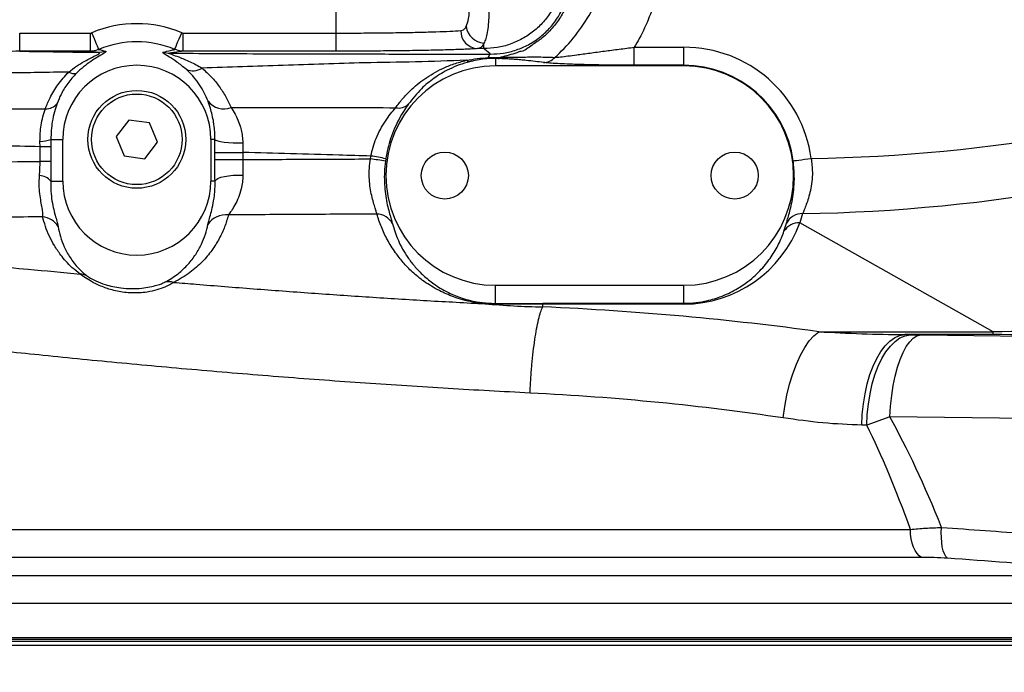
# Model space of a CAD drawing. Extents: x 0 to 8410, y 0 to 5940.
# Tile 83 of 161: x 4159 to 4431, y 1836 to 2016. Entities that reach past the tile are written whole.
import ezdxf

# ---------------------------------------------------------------- set-up
doc = ezdxf.new("R2010")
doc.units = 0
doc.header["$LTSCALE"] = 10
doc.layers.get('0').update_dxf_attribs({"linetype": 'CONTINUOUS'})
doc.styles.add('SLDTEXTSTYLE0', font='TXT', dxfattribs={"width": 0.605})
doc.dimstyles.new('SLDDIMSTYLE1', dxfattribs={"dimtxt": 50, "dimasz": 50, "dimexe": 0, "dimexo": 0.0625, "dimgap": 12.5, "dimtad": 1, "dimdec": 1, "dimrnd": 1e-09, "dimzin": 12, "dimtxsty": 'SLDTEXTSTYLE0', "dimsah": 1, "dimcen": 0.09, "dimazin": 3, "dimtfac": 1, "dimtofl": 0, "dimtmove": 0, "dimatfit": 3, "dimtolj": 1, "dimtzin": 12})
doc.dimstyles.new('SLDDIMSTYLE10', dxfattribs={"dimtxt": 50, "dimasz": 50, "dimexe": 0, "dimexo": 0.0625, "dimgap": -12.5, "dimtad": 0, "dimtih": 1, "dimtoh": 1, "dimdec": 1, "dimlfac": 0.5, "dimrnd": 1e-09, "dimzin": 12, "dimtxsty": 'SLDTEXTSTYLE0', "dimblk1": 'NONE', "dimsah": 1, "dimcen": 0, "dimazin": 3, "dimtfac": 1, "dimtmove": 0, "dimatfit": 3, "dimtolj": 1})
doc.dimstyles.new('SLDDIMSTYLE2', dxfattribs={"dimtxt": 50, "dimasz": 50, "dimexe": 0, "dimexo": 0.0625, "dimgap": 12.5, "dimtad": 1, "dimdec": 0, "dimrnd": 1e-09, "dimzin": 12, "dimtxsty": 'SLDTEXTSTYLE0', "dimsah": 1, "dimcen": 0.09, "dimazin": 3, "dimtfac": 1, "dimtofl": 0, "dimtmove": 0, "dimatfit": 3, "dimtolj": 1, "dimtzin": 12})

# ---------------------------------------------------------------- blocks, each defined once
blk = doc.blocks.new('_D_1')
at = {"color": 7, "linetype": 'CONTINUOUS'}
for p, q in [((4681.63, 2513.02), (4681.63, 1264.41)), ((4261.63, 1476.98), (4261.63, 1264.41)), ((4681.63, 1279.41), (4261.63, 1279.41))]:
    blk.add_line(p, q, dxfattribs=at)
for points in [[(4261.63, 1279.41), (4311.63, 1271.91), (4311.63, 1286.91)], [(4681.63, 1279.41), (4631.63, 1286.91), (4631.63, 1271.91)]]:
    blk.add_solid(points, dxfattribs=at)
at = {"color": 7, "linetype": 'CONTINUOUS', "insert": (4414.34, 1343.86), "char_height": 50, "attachment_point": 1, "style": 'SLDTEXTSTYLE0'}
blk.add_mtext('420', dxfattribs=at)
blk = doc.blocks.new('_D_4')
at = {"color": 7, "linetype": 'CONTINUOUS'}
for p, q in [((3314.5, 2596.74), (3314.5, 1264.41)), ((4261.63, 1476.98), (4261.63, 1264.41)), ((3314.5, 1279.41), (4261.63, 1279.41))]:
    blk.add_line(p, q, dxfattribs=at)
for points in [[(3314.5, 1279.41), (3364.5, 1271.91), (3364.5, 1286.91)], [(4261.63, 1279.41), (4211.63, 1286.91), (4211.63, 1271.91)]]:
    blk.add_solid(points, dxfattribs=at)
at = {"color": 7, "linetype": 'CONTINUOUS', "insert": (3730.78, 1343.86), "char_height": 50, "attachment_point": 1, "style": 'SLDTEXTSTYLE0'}
blk.add_mtext('947', dxfattribs=at)
blk = doc.blocks.new('_D_5')
at = {"color": 7, "linetype": 'CONTINUOUS'}
for p, q in [((7748.62, 2513.02), (7748.62, 776.49)), ((4261.63, 1476.98), (4261.63, 776.49)), ((4261.63, 791.49), (7748.62, 791.49))]:
    blk.add_line(p, q, dxfattribs=at)
for points in [[(4261.63, 791.49), (4311.63, 783.99), (4311.63, 798.99)], [(7748.62, 791.49), (7698.62, 798.99), (7698.62, 783.99)]]:
    blk.add_solid(points, dxfattribs=at)
at = {"color": 7, "linetype": 'CONTINUOUS', "insert": (5928.74, 855.94), "char_height": 50, "attachment_point": 1, "style": 'SLDTEXTSTYLE0'}
blk.add_mtext('3487', dxfattribs=at)
blk = doc.blocks.new('_D_6')
at = {"color": 7, "linetype": 'CONTINUOUS'}
for p, q in [((4661.63, 2533.02), (3022.36, 2533.02)), ((3037.36, 1533.02), (3037.36, 2533.02)), ((4543.1, 1533.02), (3022.36, 1533.02))]:
    blk.add_line(p, q, dxfattribs=at)
for points in [[(3037.36, 2533.02), (3029.86, 2483.02), (3044.86, 2483.02)], [(3037.36, 1533.02), (3044.86, 1583.02), (3029.86, 1583.02)]]:
    blk.add_solid(points, dxfattribs=at)
at = {"color": 7, "linetype": 'CONTINUOUS', "insert": (2972.9, 1956.63), "char_height": 50, "attachment_point": 1, "rotation": 90, "style": 'SLDTEXTSTYLE0'}
blk.add_mtext('1000', dxfattribs=at)
blk = doc.blocks.new('_D_9')
at = {"color": 7, "linetype": 'CONTINUOUS'}
for p, q in [((6136.63, 4639.08), (2746.63, 4639.08)), ((2761.63, 4639.08), (2761.63, 1533.02)), ((3861.91, 1533.02), (2746.63, 1533.02))]:
    blk.add_line(p, q, dxfattribs=at)
for points in [[(2761.63, 4639.08), (2754.13, 4589.08), (2769.13, 4589.08)], [(2761.63, 1533.02), (2769.13, 1583.02), (2754.13, 1583.02)]]:
    blk.add_solid(points, dxfattribs=at)
at = {"color": 7, "linetype": 'CONTINUOUS', "insert": (2697.18, 3009.66), "char_height": 50, "attachment_point": 1, "rotation": 90, "style": 'SLDTEXTSTYLE0'}
blk.add_mtext('3106', dxfattribs=at)
blk = doc.blocks.new('_D_25')
at = {"color": 7, "linetype": 'CONTINUOUS'}
for p, q in [((2062.62, 5429.6), (2293.31, 4952.44)), ((2293.31, 4952.44), (2402.63, 4726.35)), ((2433.35, 4741.69), (2433.35, 4820.85)), ((2433.35, 4820.85), (2655.21, 4820.85)), ((2655.21, 4820.85), (2655.21, 4741.69)), ((2655.21, 4741.69), (2433.35, 4741.69)), ((2402.63, 4726.35), (2660.94, 4726.35))]:
    blk.add_line(p, q, dxfattribs=at)
blk.add_arc((2177.97, 5191.02), 4417.95, 270.87652, 299.0424, dxfattribs=at)
blk.add_solid([(2293.31, 4952.44), (2308.32, 4904.16), (2321.83, 4910.69)], dxfattribs=at)
at = {"color": 7, "linetype": 'CONTINUOUS', "char_height": 50, "attachment_point": 1, "style": 'SLDTEXTSTYLE0'}
for s, insert in [('%%c', (2450.54, 4806.14)), ('265', (2523.44, 4806.28))]:
    blk.add_mtext(s, dxfattribs=dict(at, insert=insert))
blk = doc.blocks.new('_NONE')

msp = doc.modelspace()

# ---------------------------------------------------------------- linework, layer by layer
at = {"color": 8, "linetype": 'CONTINUOUS'}
for p, q in [((4246.634054, 2012.350817), (4246.634054, 2082.72176)), ((4159.316832, 2012.350847), (4178.840066, 2012.350817)), ((4178.840066, 2007.352521), (4178.840066, 2012.350817)), ((4204.428041, 2007.352521), (4204.428041, 2012.350817)), ((4204.428041, 2012.350817), (4246.634054, 2012.350817)), ((4246.634054, 2007.352521), (4246.634054, 2012.350817)), ((4287.412014, 2008.047779), (4287.412014, 2009.577741)), ((4328.939932, 2003.454705), (4328.939932, 2008.447875)), ((4328.939932, 2008.447875), (4342.634054, 2008.447875)), ((4342.634054, 2003.454705), (4342.634054, 2008.447875)), ((4180.955859, 2007.034619), (4178.840066, 2007.352521)), ((4246.634054, 2007.352521), (4204.428041, 2007.352521)), ((4287.412014, 2008.047779), (4285.69638, 2008.047779)), ((4291.146411, 2005.643358), (4292.095976, 2005.670537)), ((4290.634053, 2005.3355), (4290.634053, 2003.283789)), ((4291.403188, 2005.318781), (4290.634053, 2005.3355)), ((4342.634054, 2003.454705), (4328.939932, 2003.454705)), ((4342.634054, 2003.454705), (4342.634054, 2003.283789)), ((4164.947497, 1980.991592), (4164.917061, 1982.468595)), ((4167.952368, 1980.991592), (4164.947497, 1980.991592)), ((4164.947497, 1976.948907), (4164.947497, 1980.991592)), ((4167.942437, 1983.021726), (4167.952368, 1980.991592)), ((4167.942437, 1983.021726), (4171.196612, 1983.021726)), ((4167.952368, 1980.991592), (4167.952368, 1976.948907)), ((4213.173805, 1983.021726), (4212.071495, 1983.021726)), ((4213.147612, 1979.435523), (4213.173805, 1983.021726)), ((4220.87569, 1982.044985), (4220.898131, 1979.435523)), ((4213.147612, 1977.443148), (4213.147612, 1979.435523)), ((4213.147612, 1979.435523), (4220.898131, 1979.435523)), ((4220.898131, 1979.435523), (4220.898131, 1977.443148)), ((4256.137003, 1977.614959), (4256.24862, 1978.410889)), ((4167.952368, 1976.948907), (4164.947497, 1976.948907)), ((4213.147612, 1977.443148), (4220.898131, 1977.443148)), ((4220.898131, 1977.443148), (4220.899334, 1973.136325)), ((4260.337827, 1977.655907), (4260.23999, 1976.971497)), ((4167.880388, 1971.521725), (4171.196612, 1971.521725)), ((4213.21998, 1971.521725), (4212.071495, 1971.521725)), ((4375.397505, 1962.526222), (4374.600986, 1959.965696)), ((4370.239386, 1957.637836), (4370.920258, 1959.880401)), ((4427.992674, 1929.93166), (4374.600986, 1959.965696)), ((4290.634053, 1937.751551), (4290.634053, 1942.759712)), ((4342.634054, 1937.776645), (4342.634054, 1942.759712)), ((4290.634053, 1937.751551), (4303.654464, 1937.776645)), ((4303.654464, 1937.776645), (4342.634054, 1937.776645)), ((4303.654464, 1937.776645), (4303.654464, 1937.541981)), ((4303.654464, 1936.807145), (4303.654464, 1937.541981)), ((4342.634054, 1937.541981), (4303.654464, 1937.541981)), ((4342.634054, 1937.776645), (4342.634054, 1937.541981)), ((4379.838312, 1929.93166), (4427.992674, 1929.93166)), ((4427.992674, 1929.120888), (4427.992674, 1929.93166)), ((4427.992674, 1929.120888), (4403.566213, 1929.120888)), ((4405.068087, 1929.092516), (4407.966735, 1929.04674)), ((4407.966735, 1929.04674), (4479.716258, 1928.131511)), ((4399.455594, 1906.458099), (4393.115254, 1904.107739)), ((4471.205117, 1905.54287), (4399.455594, 1906.458099)), ((3986.634048, 1875.390013), (4405.142578, 1875.390013)), ((4408.236848, 1867.662598), (3980.704608, 1867.662598)), ((3962.063493, 1862.667729), (4468.027698, 1862.667729)), ((4485.0062, 1854.940315), (3956.134053, 1854.940315)), ((3964.719834, 1845.107515), (4558.548274, 1845.107515)), ((4575.54421, 1843.32036), (3936.762484, 1843.32036)), ((4573.2089, 1844.483693), (3950.059207, 1844.483693))]:
    msp.add_line(p, q, dxfattribs=at)
at = {"color": 7, "linetype": 'CONTINUOUS'}
for p, q in [((4342.634054, 2003.283789), (4290.634053, 2003.283789)), ((4189.42252, 1988.354881), (4185.909646, 1983.773072)), ((4195.146928, 1987.603565), (4189.42252, 1988.354881)), ((4197.358461, 1982.270409), (4195.146928, 1987.603565)), ((4185.909646, 1983.773072), (4188.121179, 1978.439917)), ((4171.196612, 1971.521725), (4171.196612, 1983.021726)), ((4193.845587, 1977.6886), (4197.358461, 1982.270409)), ((4212.071495, 1983.021726), (4212.071495, 1971.521725)), ((4188.121179, 1978.439917), (4193.845587, 1977.6886)), ((4290.634053, 1942.759712), (4342.634054, 1942.759712)), ((3956.134053, 1845.521738), (4567.134055, 1845.521738)), ((3950.930776, 1844.521751), (4572.337331, 1844.521751))]:
    msp.add_line(p, q, dxfattribs=at)
at = {"color": 8, "linetype": 'CONTINUOUS', "flags": 128}
for points in [[(4159.316847, 2007.35258), (4159.316847, 2007.470538), (4159.316847, 2007.769902), (4159.31684, 2008.239498), (4159.31684, 2008.861859), (4159.31684, 2009.613921), (4159.31684, 2010.467698), (4159.316832, 2011.391451), (4159.316832, 2012.350847)], [(4181.171769, 2007.84107), (4181.107389, 2007.993807), (4180.978866, 2008.298685), (4180.79062, 2008.745243), (4180.549095, 2009.318222), (4180.262583, 2009.997894), (4179.940896, 2010.761012), (4179.595078, 2011.581411), (4179.23698, 2012.430896)], [(4202.096341, 2007.84107), (4202.160722, 2007.993807), (4202.289241, 2008.298685), (4202.477491, 2008.745243), (4202.719012, 2009.318193), (4203.005528, 2009.997894), (4203.327211, 2010.761012), (4203.673033, 2011.581411), (4204.031134, 2012.430896)], [(4178.840066, 2007.352521), (4168.84006, 2007.352521), (4159.316847, 2007.35258)], [(4289.234577, 2006.543686), (4289.037042, 2006.706704), (4287.643017, 2007.857134), (4287.412014, 2008.047779)], [(4213.173805, 1983.021726), (4213.434102, 1982.802023), (4213.975104, 1982.593079), (4214.770241, 1982.405176), (4215.780473, 1982.247581), (4216.9562, 1982.127954), (4218.239693, 1982.052256), (4219.567927, 1982.024123), (4220.87569, 1982.044985)], [(4372.793751, 1977.090945), (4372.931549, 1977.109541), (4373.242127, 1977.151443), (4373.71433, 1977.215161), (4374.331201, 1977.298399), (4375.070581, 1977.398147), (4375.905918, 1977.510859), (4376.8072, 1977.632453), (4377.742062, 1977.758606)], [(4213.21998, 1971.521725), (4213.477058, 1971.884479), (4214.014454, 1972.229441), (4214.805825, 1972.539713), (4215.812395, 1972.800096), (4216.984837, 1972.997834), (4218.265688, 1973.123242), (4219.592193, 1973.170181), (4220.899334, 1973.136325)], [(4369.987952, 1906.139244), (4370.440358, 1909.316619), (4371.047663, 1912.441631), (4371.799851, 1915.462752), (4372.684533, 1918.330212), (4373.68712, 1920.996745), (4374.791095, 1923.418392), (4375.978263, 1925.555249), (4377.229044, 1927.372058), (4378.522838, 1928.838928), (4379.838312, 1929.93166)], [(4391.738536, 1904.136111), (4391.864436, 1907.090415), (4392.154353, 1910.003294), (4392.604249, 1912.833949), (4393.207805, 1915.542652), (4393.956559, 1918.091496), (4394.840019, 1920.444687), (4395.845803, 1922.569295), (4396.959799, 1924.435516), (4398.166405, 1926.017185), (4399.448695, 1927.292128), (4400.788712, 1928.242494), (4402.167665, 1928.854932), (4403.566213, 1929.120888)], [(4393.115254, 1904.107739), (4393.242361, 1907.062222), (4393.535258, 1909.97528), (4393.989848, 1912.806054), (4394.599738, 1915.514906), (4395.356374, 1918.063839), (4396.249177, 1920.41712), (4397.265615, 1922.541757), (4398.391428, 1924.407949), (4399.610849, 1925.989558), (4400.906773, 1927.264382), (4402.261036, 1928.214599), (4403.654667, 1928.826829), (4405.068087, 1929.092516)], [(4399.455594, 1906.458099), (4399.649101, 1909.423758), (4399.962576, 1912.31211), (4400.391491, 1915.081461), (4400.929677, 1917.691846), (4401.569339, 1920.105686), (4402.301269, 1922.288139), (4403.114917, 1924.207677), (4403.998556, 1925.836702), (4404.9394, 1927.15164), (4405.923935, 1928.133567), (4406.937914, 1928.768327), (4407.966735, 1929.04674)], [(4408.236848, 1867.662598), (4407.5944, 1868.103107), (4406.997981, 1868.738254), (4406.463506, 1869.551082), (4406.00528, 1870.519926), (4405.635523, 1871.618827), (4405.364128, 1872.81849), (4405.198338, 1874.086847), (4405.142578, 1875.390013)], [(4415.340947, 1867.424627), (4414.906042, 1867.898573), (4414.519729, 1868.597795), (4414.19399, 1869.500627), (4413.938956, 1870.578964), (4413.762542, 1871.79934), (4413.670229, 1873.123874), (4413.664894, 1874.511381), (4413.746687, 1875.918795)]]:
    msp.add_lwpolyline(points, dxfattribs=at)
at = {"color": 7, "linetype": 'CONTINUOUS'}
for centre, radius in [((4191.634054, 1983.021738), 13.5), ((4191.634054, 1983.021738), 12.5), ((4276.634054, 1973.021738), 6.5), ((4356.634054, 1973.021738), 6.5)]:
    msp.add_circle(centre, radius, dxfattribs=at)
at = {"color": 8, "linetype": 'CONTINUOUS'}
for centre, radius, start, end in [((4191.634054, 1983.021738), 31.915306, 67.14273059, 112.85726164), ((4287.832687, 2014.880864), 5.319782, 187.42362409, 265.46448312), ((4285.933704, 2012.930972), 4.888956, 178.65127346, 267.21760732), ((4191.634054, 1983.021738), 26.934332, 67.14273059, 112.85726164), ((4342.634054, 1973.021738), 35.426124, 7.68407703, 90), ((4180.925756, 2012.85773), 5.823189, 270.29619325, 290.44193756), ((4200.737885, 2012.585733), 5.761735, 252.06827567, 269.66688402), ((4290.057852, 2005.381532), 1.424213, 125.31393522, 172.43502298), ((4289.224229, 2005.653399), 0.584317, 188.3018421, 217.72610856), ((4290.452933, 2006.21721), 0.900121, 281.6081439, 320.39224468), ((4291.216843, 2006.543894), 1.239204, 278.64863659, 315.18886668), ((4303.705903, 2008.764229), 4.539835, 271.767739, 316.37805252), ((4207.168323, 2006.454322), 4.518983, 244.85756854, 303.4172403), ((4283.528219, 2005.794714), 1.32601, 225.73132019, 270.92908325), ((4342.634054, 1973.021738), 30.432976, 7.68407703, 90), ((4174.271002, 2003.674257), 2.506761, 235.52679217, 286.08037223), ((4166.653452, 1995.287561), 3.807856, 266.26538285, 322.23874423), ((4215.645221, 1996.959878), 5.526744, 217.95623315, 291.1920232), ((4263.900187, 1995.503896), 3.845938, 257.5263006, 315.03815454), ((4165.107847, 1989.975363), 7.509192, 268.54413338, 292.17783873), ((4250.571236, 1936.208834), 42.582228, 76.74070088, 82.33807983), ((4250.489828, 1928.20324), 49.733375, 78.69400939, 83.48005962), ((4164.718611, 1968.882134), 4.11877, 39.85661826, 89.15470086), ((4216.207763, 1956.287645), 5.922146, 82.9383856, 146.4210747), ((4257.873869, 1957.562788), 4.82432, 26.83187555, 89.7086576), ((4375.22996, 1957.69864), 4.830488, 88.01229785, 153.14945804), ((4164.961949, 1955.842735), 5.856932, 31.98717821, 83.26698181), ((4374.361758, 1955.163935), 4.807717, 87.14783352, 149.03135352), ((4175.857669, 1941.135008), 4.693189, 65.29356867, 87.9964481), ((4200.488337, 1938.683391), 5.049667, 74.97966586, 102.69024885), ((4290.255437, 1937.462791), 0.476164, 6.52704792, 37.33182259)]:
    msp.add_arc(centre, radius, start, end, dxfattribs=at)
at = {"color": 7, "linetype": 'CONTINUOUS'}
for centre, radius, start, end in [((4191.634054, 1983.021738), 20.437443, 0, 180), ((4290.634054, 1973.021738), 30.262039, 90, 270), ((4342.634054, 1973.021738), 30.262039, 270, 90), ((4191.634054, 1971.521738), 20.437443, 180, 0)]:
    msp.add_arc(centre, radius, start, end, dxfattribs=at)
at = {"color": 8, "linetype": 'CONTINUOUS'}
for centre, major_axis, ratio, start_param, end_param in [((4302.527634, 2381.18739), (-400.643515, 225.370982), 0.8353605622, 2.1808208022, 2.5195251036), ((4302.527634, 2381.18739), (412.29268, -231.923899), 0.8455810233, 5.31666714, 5.6611177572), ((4342.634054, 1972.157217), (0, 34.615229), 0.9867179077, 3.1415926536, 4.352467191), ((4261.634054, 1840.974601), (300, 0), 0.3226223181, 1.1658013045, 1.4302662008), ((5162.803109, 1897.2631), (862.311989, -26.542686), 0.0222758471, 2.4160945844, 2.5915424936), ((4261.634054, 1919.89127), (300, 0), 0.0349207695, 1.0722908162, 1.0779819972), ((5162.803109, 1880.273456), (854.597071, -42.036238), 0.0291133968, 2.4317204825, 2.6071683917), ((4261.634054, 1817.182176), (275, 0), 0.3519516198, 1.1658013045, 1.4302646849), ((4248.016232, -1326.997627), (108.624196, 3271.385348), 0.0903832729, 6.0812107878, 6.1337311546), ((4261.634054, 1894.906499), (275, 0), 0.0380953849, 1.0722908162, 1.0779819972), ((4261.634054, -1330.831458), (94.64537, 3271.391552), 0.0789266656, 6.0855173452, 6.1360290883)]:
    msp.add_ellipse(centre, major_axis=major_axis, ratio=ratio, start_param=start_param, end_param=end_param, dxfattribs=at)
for points, knots in [([(4306.992324, 2005.632212), (4307.166008, 2005.789368), (4309.225106, 2007.652527), (4312.829578, 2011.608499), (4316.761318, 2017.417784), (4319.525896, 2023.134546), (4321.47737, 2028.500809), (4323.152541, 2033.96501), (4327.735288, 2048.758654), (4335.885742, 2072.688986), (4344.254585, 2097.12726), (4348.924071, 2110.484472), (4349.734897, 2112.803866)], [0, 0, 0, 0, 0.0060365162, 0.071565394, 0.137130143, 0.1861134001, 0.2352704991, 0.284635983, 0.3339044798, 0.6352827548, 0.9366691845, 1, 1, 1, 1]), ([(4361.737104, 2112.212171), (4357.819315, 2099.441444), (4349.983327, 2073.898653), (4341.066679, 2044.154941), (4335.85045, 2024.998482), (4333.195104, 2016.721159), (4330.967346, 2011.921245), (4329.401775, 2009.239106), (4328.939932, 2008.447875)], [0, 0, 0, 0, 0.36780854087, 0.73565558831, 0.85482438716, 0.91449452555, 0.97477591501, 1, 1, 1, 1]), ([(4309.202088, 2027.10255), (4309.099788, 2026.471773), (4308.799804, 2024.622096), (4307.834331, 2021.648336), (4306.14645, 2018.334826), (4303.908254, 2015.359942), (4301.213291, 2012.792756), (4298.117621, 2010.721493), (4294.724342, 2009.199401), (4291.119545, 2008.235272), (4288.647858, 2008.110277), (4287.412014, 2008.047779)], [0, 0, 0, 0, 0.0607305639, 0.1780851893, 0.2954399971, 0.4128440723, 0.530248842, 0.6477023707, 0.7651560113, 0.8825780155, 1, 1, 1, 1]), ([(4289.234577, 2006.543686), (4290.428976, 2006.594944), (4292.856296, 2006.699114), (4296.400923, 2007.614698), (4299.772941, 2009.066582), (4302.836872, 2011.061382), (4305.551084, 2013.559077), (4307.801337, 2016.448958), (4309.503378, 2019.671142), (4310.586295, 2022.756231), (4310.917527, 2024.769291), (4311.050458, 2025.577177)], [0, 0, 0, 0, 0.1139837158, 0.23164351, 0.3450713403, 0.4618566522, 0.5758928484, 0.6931590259, 0.8061039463, 0.9221851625, 1, 1, 1, 1]), ([(4312.033942, 2025.973131), (4311.839837, 2024.972191), (4311.412229, 2022.76716), (4310.147921, 2019.538038), (4308.34495, 2016.251886), (4306.008065, 2013.282212), (4303.32068, 2010.669467), (4300.35765, 2008.903837), (4298.456626, 2007.238999), (4297.322409, 2007.239004), (4297.322391, 2007.239004)], [0, 0, 0, 0, 0.1228727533, 0.2706839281, 0.4185215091, 0.5725000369, 0.7264044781, 0.8632243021, 0.9999977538, 1, 1, 1, 1]), ([(4282.557495, 2014.193525), (4282.800393, 2014.854213), (4283.181799, 2015.891652), (4283.4152, 2018.012665), (4283.518238, 2019.630036), (4283.552621, 2020.710966), (4283.565041, 2021.101405)], [0, 0, 0, 0, 0.40218277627, 0.63152260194, 0.86690355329, 1, 1, 1, 1]), ([(4288.852314, 2018.782844), (4288.837635, 2018.262139), (4288.797058, 2016.822774), (4288.660393, 2014.648553), (4288.386167, 2012.520008), (4287.988356, 2010.781051), (4287.605592, 2009.981901), (4287.412014, 2009.577741)], [0, 0, 0, 0, 0.1282222, 0.3544399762, 0.5867147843, 0.7909859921, 1, 1, 1, 1]), ([(4281.046102, 2013.046046), (4281.302827, 2013.101579), (4281.825117, 2013.214557), (4282.288291, 2013.711559), (4282.507693, 2014.104363), (4282.557495, 2014.193525)], [0, 0, 0, 0, 0.4276822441, 0.8700902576, 1, 1, 1, 1]), ([(4178.840066, 2012.350817), (4178.955672, 2012.360727), (4179.092105, 2012.372423), (4179.217794, 2012.423152), (4179.23698, 2012.430896)], [0, 0, 0, 0, 0.8473512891, 1, 1, 1, 1]), ([(4204.031134, 2012.430896), (4204.140926, 2012.395368), (4204.271198, 2012.353213), (4204.406734, 2012.351143), (4204.428041, 2012.350817)], [0, 0, 0, 0, 0.842792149, 1, 1, 1, 1]), ([(4246.634054, 2012.350817), (4248.684093, 2012.353745), (4252.843642, 2012.359685), (4258.88065, 2012.407619), (4264.622071, 2012.483369), (4269.808879, 2012.586323), (4274.363024, 2012.71488), (4278.290409, 2012.867018), (4280.107502, 2012.985068), (4281.046102, 2013.046046)], [0, 0, 0, 0, 0.1391387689, 0.2823138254, 0.4214552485, 0.5646314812, 0.7037997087, 0.8470008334, 1, 1, 1, 1]), ([(4287.412014, 2009.577741), (4287.355445, 2009.458812), (4287.11145, 2008.945844), (4286.589551, 2008.279688), (4285.996796, 2008.125781), (4285.69638, 2008.047779)], [0, 0, 0, 0, 0.1295665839, 0.5588528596, 1, 1, 1, 1]), ([(4306.992324, 2005.632212), (4307.48343, 2005.672928), (4308.492698, 2005.756604), (4310.617099, 2006.019624), (4313.327363, 2006.38472), (4316.699832, 2006.846178), (4320.643138, 2007.371992), (4324.759299, 2007.911328), (4327.536418, 2008.267747), (4328.939932, 2008.447875)], [0, 0, 0, 0, 0.1091151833, 0.2242422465, 0.3419997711, 0.5068091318, 0.6751780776, 0.8358400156, 1, 1, 1, 1]), ([(4159.316847, 2007.35258), (4156.529833, 2007.285705), (4152.328998, 2007.184905), (4146.770862, 2006.338833), (4142.580738, 2005.411595), (4139.883373, 2004.418374), (4138.521509, 2003.916909)], [0, 0, 0, 0, 0.39398782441, 0.59385334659, 0.79494189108, 1, 1, 1, 1]), ([(4159.316847, 2007.35258), (4162.815331, 2007.295014), (4169.827533, 2007.179629), (4177.241048, 2007.083026), (4180.955859, 2007.034619)], [0, 0, 0, 0, 0.4989137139, 1, 1, 1, 1]), ([(4172.852123, 2001.607706), (4173.56835, 2002.160337), (4174.960886, 2003.2348), (4177.127399, 2004.55156), (4178.864344, 2005.461699), (4180.112632, 2006.072852), (4180.912717, 2006.47316), (4181.313719, 2006.731315), (4181.448309, 2006.956048), (4181.168663, 2007.000666), (4180.955859, 2007.034619)], [0, 0, 0, 0, 0.18375307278, 0.35726506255, 0.53414107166, 0.61925299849, 0.70702521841, 0.8017358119, 0.84912534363, 1, 1, 1, 1]), ([(4182.959551, 2007.401248), (4183.0611, 2007.347712), (4183.263085, 2007.241227), (4182.505448, 2006.702888), (4180.90276, 2005.807543), (4178.943797, 2004.566918), (4176.926796, 2003.099321), (4175.619609, 2001.877245), (4174.965339, 2001.265575)], [0, 0, 0, 0, 0.16078973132, 0.31981946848, 0.50109392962, 0.66708777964, 0.83337166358, 1, 1, 1, 1]), ([(4181.171769, 2007.84107), (4181.059, 2007.794244), (4180.321448, 2007.48798), (4179.519445, 2007.414644), (4178.840066, 2007.352521)], [0, 0, 0, 0, 0.1528962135, 1, 1, 1, 1]), ([(4181.171769, 2007.84107), (4181.516785, 2007.752947), (4182.087624, 2007.607144), (4182.712394, 2007.459611), (4182.959551, 2007.401248)], [0, 0, 0, 0, 0.6044017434, 1, 1, 1, 1]), ([(4205.248343, 2002.363493), (4204.393755, 2003.057853), (4202.685002, 2004.44623), (4200.56537, 2005.756299), (4199.186256, 2006.583804), (4198.711595, 2006.987245), (4198.897276, 2007.073067), (4198.963942, 2007.10388)], [0, 0, 0, 0, 0.2762262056, 0.5523154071, 0.7602640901, 0.9139265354, 1, 1, 1, 1]), ([(4198.963942, 2007.10388), (4199.627615, 2007.249834), (4200.755139, 2007.497796), (4201.70541, 2007.741013), (4202.096341, 2007.84107)], [0, 0, 0, 0, 0.58861096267, 1, 1, 1, 1]), ([(4200.704387, 2006.824096), (4200.672919, 2006.803324), (4200.581432, 2006.742936), (4201.461251, 2006.393079), (4203.427739, 2005.682675), (4206.313676, 2004.531019), (4208.537206, 2003.301597), (4209.657071, 2002.682407)], [0, 0, 0, 0, 0.0727271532, 0.2114406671, 0.4166465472, 0.7061981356, 1, 1, 1, 1]), ([(4204.428041, 2007.352521), (4203.868201, 2007.264178), (4202.748241, 2007.087449), (4201.385784, 2006.911895), (4200.704387, 2006.824096)], [0, 0, 0, 0, 0.4998757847, 1, 1, 1, 1]), ([(4200.704387, 2006.824096), (4205.007905, 2006.788488), (4213.640342, 2006.717062), (4227.035317, 2006.642737), (4238.42593, 2006.602059), (4247.679888, 2006.583893), (4258.097603, 2006.576223), (4269.072683, 2006.572213), (4280.608883, 2006.563717), (4286.357985, 2006.550366), (4289.234577, 2006.543686)], [0, 0, 0, 0, 0.15107240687, 0.30303650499, 0.45784487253, 0.53569965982, 0.61368128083, 0.80677169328, 0.90331724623, 1, 1, 1, 1]), ([(4204.428041, 2007.352521), (4204.302935, 2007.354961), (4203.506179, 2007.3705), (4202.741202, 2007.625831), (4202.096341, 2007.84107)], [0, 0, 0, 0, 0.1570203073, 1, 1, 1, 1]), ([(4285.69638, 2008.047779), (4285.194569, 2008.016962), (4284.190947, 2007.955328), (4281.75436, 2007.843329), (4278.143162, 2007.71723), (4272.991218, 2007.589077), (4267.080269, 2007.485727), (4260.600088, 2007.409803), (4253.715578, 2007.361759), (4248.994561, 2007.3556), (4246.634054, 2007.352521)], [0, 0, 0, 0, 0.0765666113, 0.1531332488, 0.2942922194, 0.435450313, 0.5765875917, 0.717724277, 0.8588622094, 1, 1, 1, 1]), ([(4282.602633, 2004.845192), (4283.573671, 2005.016173), (4285.534023, 2005.361352), (4287.602271, 2005.499376), (4288.646035, 2005.569031)], [0, 0, 0, 0, 0.4953389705, 1, 1, 1, 1]), ([(4288.646035, 2005.569031), (4288.809865, 2005.575673), (4289.649837, 2005.609732), (4290.478983, 2005.628362), (4291.146411, 2005.643358)], [0, 0, 0, 0, 0.1950416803, 1, 1, 1, 1]), ([(4297.322391, 2007.239004), (4297.322372, 2007.238994), (4297.05892, 2007.098485), (4295.327738, 2006.500537), (4293.56805, 2006.048604), (4292.095976, 2005.670537)], [0, 0, 0, 0, 0.0000115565, 0.1634553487, 1, 1, 1, 1]), ([(4292.095976, 2005.670537), (4292.95186, 2005.672606), (4294.506565, 2005.676363), (4296.343617, 2005.703742), (4297.505995, 2005.732556), (4297.924322, 2005.732556), (4297.924334, 2005.732556)], [0, 0, 0, 0, 0.37766041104, 0.68601598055, 0.99999067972, 1, 1, 1, 1]), ([(4297.924334, 2005.732556), (4297.924348, 2005.732556), (4298.559987, 2005.732556), (4299.986651, 2005.769033), (4302.137653, 2005.774632), (4304.503899, 2005.742011), (4306.162084, 2005.668845), (4306.992324, 2005.632212)], [0, 0, 0, 0, 0.0000038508, 0.1791966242, 0.3604997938, 0.6798070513, 1, 1, 1, 1]), ([(4282.602633, 2004.845192), (4277.912956, 2004.679636), (4268.530751, 2004.348423), (4255.407623, 2004.200837), (4243.249113, 2003.810072), (4232.014535, 2003.430321), (4220.787119, 2003.056042), (4213.367082, 2002.806952), (4209.657071, 2002.682407)], [0, 0, 0, 0, 0.1922100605, 0.3845370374, 0.5374246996, 0.6902427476, 0.8451216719, 1, 1, 1, 1]), ([(4209.657071, 2002.682407), (4210.53453, 2001.881872), (4212.29704, 2000.273874), (4214.432898, 1997.609633), (4216.2669, 1994.797678), (4217.183473, 1992.805773), (4217.64311, 1991.806884)], [0, 0, 0, 0, 0.2452814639, 0.4926849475, 0.7455945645, 1, 1, 1, 1]), ([(4263.069497, 1991.74874), (4263.685611, 1992.572482), (4264.920551, 1994.223592), (4267.49654, 1996.935324), (4270.325258, 1999.28071), (4273.425476, 2001.249983), (4276.073526, 2002.638685), (4279.074938, 2003.900257), (4281.418148, 2004.527914), (4282.602633, 2004.845192)], [0, 0, 0, 0, 0.1493739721, 0.2994055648, 0.5237350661, 0.6386437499, 0.7535134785, 0.8754018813, 1, 1, 1, 1]), ([(4283.549721, 2004.468878), (4282.536847, 2004.176971), (4280.485948, 2003.585909), (4277.095497, 2002.089748), (4273.520642, 1999.921889), (4269.721818, 1996.741946), (4267.747268, 1994.222608), (4266.621486, 1992.786218)], [0, 0, 0, 0, 0.1186932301, 0.2403339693, 0.4648988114, 0.6949143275, 1, 1, 1, 1]), ([(4288.762067, 2005.295863), (4288.04016, 2005.232388), (4286.566865, 2005.102846), (4284.862398, 2004.785959), (4283.871937, 2004.54671), (4283.549721, 2004.468878)], [0, 0, 0, 0, 0.3932804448, 0.8026218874, 1, 1, 1, 1]), ([(4290.634053, 2005.3355), (4290.142057, 2005.337661), (4289.524499, 2005.340373), (4288.890892, 2005.303383), (4288.762067, 2005.295863)], [0, 0, 0, 0, 0.79667999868, 1, 1, 1, 1]), ([(4303.845948, 2004.226555), (4302.33177, 2004.416753), (4300.396422, 2004.659855), (4297.622863, 2004.94544), (4296.158152, 2005.073897), (4294.728445, 2005.175864), (4293.313709, 2005.258695), (4292.072938, 2005.297717), (4291.403188, 2005.318781)], [0, 0, 0, 0, 0.4783487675, 0.6114017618, 0.7443292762, 0.8250395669, 0.9055589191, 1, 1, 1, 1]), ([(4328.939932, 2003.454705), (4327.279629, 2003.459132), (4323.958518, 2003.467986), (4319.100786, 2003.535942), (4314.500385, 2003.641855), (4310.686431, 2003.77349), (4307.693498, 2003.917029), (4305.404441, 2004.060682), (4304.362164, 2004.171613), (4303.845948, 2004.226555)], [0, 0, 0, 0, 0.1623990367, 0.3248475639, 0.4889099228, 0.6528921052, 0.7694225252, 0.8858002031, 1, 1, 1, 1]), ([(4172.852123, 2001.607706), (4170.019878, 2001.549023), (4164.34758, 2001.431497), (4156.092537, 2001.320503), (4148.044758, 2001.268734), (4140.357598, 2001.27874), (4135.514743, 2001.342905), (4133.156942, 2001.374145)], [0, 0, 0, 0, 0.2004039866, 0.4013603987, 0.6040007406, 0.8072031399, 1, 1, 1, 1]), ([(4166.405426, 1991.487791), (4166.812067, 1992.495741), (4167.714362, 1994.732284), (4169.762241, 1998.198886), (4171.811844, 2000.46005), (4172.852123, 2001.607706)], [0, 0, 0, 0, 0.2877543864, 0.6384989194, 1, 1, 1, 1]), ([(4174.965339, 2001.265575), (4174.122147, 2000.339983), (4172.404948, 1998.454971), (4170.728245, 1995.613879), (4169.992779, 1993.777219), (4169.663826, 1992.955734)], [0, 0, 0, 0, 0.34778704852, 0.70828421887, 1, 1, 1, 1]), ([(4211.287489, 1993.560602), (4210.606621, 1995.096384), (4209.578762, 1997.414844), (4207.388284, 2000.31799), (4205.963434, 2001.679959), (4205.248343, 2002.363493)], [0, 0, 0, 0, 0.494294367, 0.7462008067, 1, 1, 1, 1]), ([(4169.663826, 1992.955734), (4169.40926, 1992.202632), (4168.891929, 1990.672175), (4168.326246, 1988.119927), (4167.981687, 1985.541157), (4167.955632, 1983.868745), (4167.942437, 1983.021726)], [0, 0, 0, 0, 0.27199714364, 0.5527533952, 0.77348501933, 1, 1, 1, 1]), ([(4213.173805, 1983.021726), (4213.170231, 1983.723646), (4213.162948, 1985.154256), (4212.999954, 1986.675817), (4212.770691, 1988.24645), (4212.45277, 1989.818241), (4211.907718, 1991.814035), (4211.510513, 1992.932566), (4211.287489, 1993.560602)], [0, 0, 0, 0, 0.15341555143, 0.31268245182, 0.36456786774, 0.55527523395, 0.75029442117, 1, 1, 1, 1]), ([(4217.64311, 1991.806884), (4222.839548, 1991.817769), (4233.250715, 1991.839577), (4248.443216, 1991.825959), (4258.433066, 1991.773218), (4263.069497, 1991.74874)], [0, 0, 0, 0, 0.3481121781, 0.6974496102, 1, 1, 1, 1]), ([(4217.64311, 1991.806884), (4218.016619, 1991.227177), (4218.682296, 1990.194008), (4219.572569, 1988.355222), (4220.211677, 1986.596798), (4220.642989, 1984.790763), (4220.842685, 1983.307883), (4220.867259, 1982.367582), (4220.87569, 1982.044985)], [0, 0, 0, 0, 0.2432392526, 0.4335068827, 0.6275719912, 0.7729793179, 0.9221140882, 1, 1, 1, 1]), ([(4266.621486, 1992.786218), (4266.216144, 1992.200018), (4265.393553, 1991.0104), (4264.044299, 1988.72975), (4262.755039, 1986.109913), (4261.690245, 1983.35232), (4260.849133, 1980.491382), (4260.510087, 1978.611187), (4260.337827, 1977.655907)], [0, 0, 0, 0, 0.1775375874, 0.3602900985, 0.5298341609, 0.7049464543, 0.8500907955, 1, 1, 1, 1]), ([(4110.015603, 1991.30707), (4112.326617, 1991.296669), (4116.952319, 1991.275852), (4124.983644, 1991.27379), (4134.098937, 1991.28806), (4144.450535, 1991.332663), (4155.191284, 1991.39963), (4162.667378, 1991.458404), (4166.405426, 1991.487791)], [0, 0, 0, 0, 0.1371865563, 0.2745911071, 0.45496391, 0.6353371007, 0.8176684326, 1, 1, 1, 1]), ([(4164.917061, 1982.468595), (4164.954537, 1983.970757), (4165.013883, 1986.349496), (4165.700121, 1989.349944), (4166.168102, 1990.768439), (4166.405426, 1991.487791)], [0, 0, 0, 0, 0.4578854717, 0.7250812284, 1, 1, 1, 1]), ([(4256.24862, 1978.410889), (4256.430786, 1979.231787), (4256.800367, 1980.897228), (4257.698461, 1983.386676), (4258.857613, 1985.837287), (4260.232187, 1988.11121), (4261.704167, 1990.138792), (4262.610283, 1991.207252), (4263.069497, 1991.74874)], [0, 0, 0, 0, 0.1486873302, 0.3016576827, 0.4734437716, 0.6502937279, 0.8227711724, 1, 1, 1, 1]), ([(4164.947497, 1980.991592), (4161.20467, 1981.06997), (4153.710831, 1981.226899), (4142.844365, 1981.396992), (4132.277721, 1981.505984), (4120.375817, 1981.561011), (4112.436912, 1981.505212), (4107.695284, 1981.471886)], [0, 0, 0, 0, 0.1811035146, 0.3626031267, 0.5453132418, 0.7284316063, 1, 1, 1, 1]), ([(4256.24862, 1978.410889), (4253.296263, 1978.494068), (4245.861172, 1978.703541), (4234.036375, 1979.045668), (4225.28103, 1979.305468), (4220.898131, 1979.435523)], [0, 0, 0, 0, 0.247503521, 0.6233025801, 1, 1, 1, 1]), ([(4107.695284, 1976.068129), (4111.071181, 1976.133583), (4117.922291, 1976.266416), (4128.869646, 1976.453327), (4140.396638, 1976.630929), (4152.396565, 1976.797692), (4160.760077, 1976.898456), (4164.947497, 1976.948907)], [0, 0, 0, 0, 0.1943484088, 0.3944143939, 0.5950113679, 0.7972314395, 1, 1, 1, 1]), ([(4164.779375, 1973.000457), (4164.825869, 1973.635062), (4164.920165, 1974.922115), (4164.938302, 1976.267094), (4164.947497, 1976.948907)], [0, 0, 0, 0, 0.493068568, 1, 1, 1, 1]), ([(4167.952368, 1976.948907), (4167.949336, 1976.039345), (4167.9432, 1974.199283), (4167.901484, 1972.42099), (4167.880388, 1971.521725)], [0, 0, 0, 0, 0.4943099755, 1, 1, 1, 1]), ([(4213.21998, 1971.521725), (4213.199102, 1972.484603), (4213.156936, 1974.429234), (4213.15074, 1976.432031), (4213.147612, 1977.443148)], [0, 0, 0, 0, 0.4951470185, 1, 1, 1, 1]), ([(4220.898131, 1977.443148), (4226.690598, 1977.477505), (4238.299898, 1977.546363), (4250.182987, 1977.592062), (4256.137003, 1977.614959)], [0, 0, 0, 0, 0.4989505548, 1, 1, 1, 1]), ([(4257.8984, 1962.387045), (4257.830978, 1962.651102), (4257.696106, 1963.179333), (4257.301467, 1964.40612), (4256.823411, 1965.993362), (4256.335604, 1967.952975), (4255.959519, 1970.156768), (4255.760421, 1972.538176), (4255.783809, 1975.056428), (4256.019274, 1976.762132), (4256.137003, 1977.614959)], [0, 0, 0, 0, 0.1132909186, 0.226631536, 0.3574827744, 0.48835696, 0.6160960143, 0.743790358, 0.8718990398, 1, 1, 1, 1]), ([(4260.23999, 1976.971497), (4260.138937, 1976.018901), (4259.933082, 1974.078379), (4259.941433, 1971.236463), (4260.151293, 1968.529955), (4260.534595, 1966.039602), (4261.023831, 1963.815053), (4261.510227, 1962.0262), (4261.927991, 1960.635249), (4262.094652, 1960.040548), (4262.178777, 1959.74036)], [0, 0, 0, 0, 0.1189178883, 0.2422460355, 0.3649475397, 0.4915654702, 0.6233469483, 0.7587290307, 0.8782136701, 1, 1, 1, 1]), ([(4370.920258, 1959.880401), (4371.02178, 1960.239105), (4371.227354, 1960.965454), (4371.715131, 1962.620159), (4372.230895, 1964.662903), (4372.695521, 1967.039743), (4373.023532, 1969.778946), (4373.178715, 1973.124899), (4372.933405, 1975.652172), (4372.793751, 1977.090945)], [0, 0, 0, 0, 0.14081550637, 0.28514149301, 0.41933388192, 0.55711751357, 0.68689808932, 0.82175151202, 1, 1, 1, 1]), ([(4377.742062, 1977.758606), (4377.897761, 1976.487259), (4378.16623, 1974.295099), (4377.964151, 1971.322274), (4377.569914, 1968.908141), (4377.002697, 1966.782465), (4376.385564, 1964.983001), (4375.790217, 1963.505337), (4375.528373, 1962.852504), (4375.397505, 1962.526222)], [0, 0, 0, 0, 0.18824961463, 0.3245955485, 0.46107998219, 0.59584396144, 0.73065104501, 0.86538082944, 1, 1, 1, 1]), ([(4165.648634, 1961.659272), (4165.685488, 1961.950145), (4165.760545, 1962.542524), (4165.533309, 1963.979669), (4165.186505, 1965.810169), (4164.858174, 1967.950233), (4164.651368, 1970.372002), (4164.736308, 1972.116149), (4164.779375, 1973.000457)], [0, 0, 0, 0, 0.1689019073, 0.3439782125, 0.505911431, 0.6729519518, 0.8341820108, 1, 1, 1, 1]), ([(4220.899334, 1973.136325), (4220.876578, 1972.487161), (4220.830219, 1971.164715), (4220.41805, 1969.037067), (4219.693807, 1966.852171), (4218.711537, 1964.852748), (4217.702723, 1963.228185), (4217.193523, 1962.522183), (4216.935812, 1962.164869)], [0, 0, 0, 0, 0.1162746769, 0.2368692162, 0.4225908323, 0.615804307, 0.8055552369, 1, 1, 1, 1]), ([(4167.880388, 1971.521725), (4167.878658, 1970.560096), (4167.875138, 1968.603743), (4168.21468, 1965.950942), (4168.696869, 1963.576107), (4169.233921, 1961.571895), (4169.710128, 1959.963712), (4169.85583, 1959.287642), (4169.929603, 1958.945324)], [0, 0, 0, 0, 0.1521080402, 0.3094509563, 0.4727510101, 0.6408383, 0.8181435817, 1, 1, 1, 1]), ([(4211.273877, 1959.563096), (4211.365379, 1959.943539), (4211.550234, 1960.712116), (4212.069821, 1962.465686), (4212.619116, 1964.664869), (4213.021364, 1967.005297), (4213.23497, 1969.348932), (4213.225027, 1970.790136), (4213.21998, 1971.521725)], [0, 0, 0, 0, 0.1985017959, 0.4010161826, 0.5853931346, 0.7754068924, 0.885991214, 1, 1, 1, 1]), ([(4216.935812, 1962.164869), (4216.610055, 1961.062638), (4215.958106, 1958.856706), (4214.429913, 1955.584205), (4212.420387, 1952.349185), (4209.788087, 1949.184457), (4206.977373, 1946.699163), (4204.261668, 1944.832471), (4202.619351, 1943.984915), (4201.797018, 1943.560531)], [0, 0, 0, 0, 0.1599010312, 0.3200154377, 0.4884656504, 0.6573067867, 0.8280129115, 0.9138834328, 1, 1, 1, 1]), ([(4257.8984, 1962.387045), (4254.44345, 1962.37348), (4247.528227, 1962.346329), (4237.244387, 1962.294674), (4227.022214, 1962.235466), (4220.299692, 1962.188413), (4216.935812, 1962.164869)], [0, 0, 0, 0, 0.2490326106, 0.4984489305, 0.7490290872, 1, 1, 1, 1]), ([(4290.728515, 1937.516918), (4289.868433, 1937.532437), (4288.336973, 1937.560071), (4286.205061, 1937.789467), (4283.952992, 1938.1494), (4281.535739, 1938.725198), (4279.111823, 1939.511927), (4276.980458, 1940.373048), (4274.093625, 1941.771689), (4270.816669, 1943.769838), (4267.591147, 1946.387557), (4265.070507, 1949.059455), (4262.783951, 1952.032032), (4260.727042, 1955.292866), (4259.032806, 1958.842993), (4258.276496, 1961.205816), (4257.8984, 1962.387045)], [0, 0, 0, 0, 0.0286347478, 0.0509869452, 0.0733656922, 0.1107687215, 0.148285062, 0.1854155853, 0.2225737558, 0.3197511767, 0.417434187, 0.5155737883, 0.6133760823, 0.7422037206, 0.8711217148, 1, 1, 1, 1]), ([(4165.648634, 1961.659272), (4162.128185, 1961.613017), (4155.079772, 1961.520407), (4144.875252, 1961.368608), (4134.96304, 1961.20672), (4125.140564, 1961.030898), (4118.869604, 1960.90403), (4115.628379, 1960.838457)], [0, 0, 0, 0, 0.1959627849, 0.3923439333, 0.5900003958, 0.7880865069, 1, 1, 1, 1]), ([(4176.021749, 1945.825328), (4175.259824, 1946.420073), (4173.734181, 1947.610963), (4172.044894, 1949.362124), (4170.368791, 1951.401338), (4168.807643, 1953.722116), (4167.442506, 1956.352533), (4166.367863, 1958.999436), (4165.888464, 1960.772336), (4165.648634, 1961.659272)], [0, 0, 0, 0, 0.1074582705, 0.2151695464, 0.3228447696, 0.4883324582, 0.6538529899, 0.8268315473, 1, 1, 1, 1]), ([(4199.379025, 1943.609704), (4200.0494, 1943.98113), (4201.391949, 1944.72498), (4203.599664, 1946.348808), (4205.881615, 1948.515153), (4207.97978, 1951.263185), (4209.525768, 1954.04723), (4210.640465, 1956.821018), (4211.062664, 1958.648744), (4211.273877, 1959.563096)], [0, 0, 0, 0, 0.0837306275, 0.1676861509, 0.3365816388, 0.5076613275, 0.6791069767, 0.8394677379, 1, 1, 1, 1]), ([(4262.178777, 1959.74036), (4262.657828, 1958.196389), (4263.617492, 1955.103413), (4265.802093, 1951.198292), (4268.169477, 1948.074712), (4270.359469, 1945.737819), (4272.648404, 1943.791885), (4274.896508, 1942.248779), (4276.672571, 1941.212291), (4278.515782, 1940.306636), (4280.363249, 1939.544317), (4282.490434, 1938.840853), (4284.607676, 1938.324698), (4286.620549, 1937.996026), (4288.504374, 1937.790112), (4289.874197, 1937.765309), (4290.634053, 1937.751551)], [0, 0, 0, 0, 0.1967616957, 0.3941647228, 0.4915484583, 0.5891649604, 0.6880568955, 0.7379109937, 0.7879708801, 0.8243156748, 0.8609161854, 0.8962368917, 0.932485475, 0.9528696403, 0.9738562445, 1, 1, 1, 1]), ([(4169.929603, 1958.945324), (4170.115046, 1958.025605), (4170.486168, 1956.185), (4171.548234, 1953.339405), (4172.844212, 1950.9024), (4174.279617, 1948.894663), (4175.670034, 1947.239746), (4177.055013, 1946.053298), (4177.819276, 1945.398589)], [0, 0, 0, 0, 0.2153094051, 0.4308918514, 0.6478446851, 0.7568449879, 0.8658215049, 1, 1, 1, 1]), ([(4342.634054, 1937.776645), (4343.480439, 1937.798341), (4344.917393, 1937.835176), (4346.801092, 1938.065631), (4348.659159, 1938.387794), (4350.621212, 1938.875322), (4352.833896, 1939.603499), (4354.958895, 1940.501306), (4357.661807, 1941.913263), (4360.105252, 1943.575212), (4362.327366, 1945.456843), (4364.58677, 1947.723717), (4366.835554, 1950.610902), (4368.884136, 1954.113788), (4369.787309, 1956.462302), (4370.239386, 1957.637836)], [0, 0, 0, 0, 0.0311963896, 0.0529638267, 0.075348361, 0.11209972, 0.1497572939, 0.2021230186, 0.2550495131, 0.3630769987, 0.4416353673, 0.5203893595, 0.6787899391, 0.8392201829, 1, 1, 1, 1]), ([(4140.930364, 1949.255933), (4140.930381, 1949.255933), (4144.181533, 1949.255934), (4151.258054, 1948.04408), (4162.83415, 1947.111265), (4171.210112, 1946.294516), (4176.021749, 1945.825328)], [0, 0, 0, 0, 0.0000015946, 0.2982081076, 0.5968501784, 1, 1, 1, 1]), ([(4201.797018, 1943.560531), (4201.485526, 1943.349641), (4200.862328, 1942.927716), (4199.306162, 1942.168896), (4197.216441, 1941.422092), (4194.754307, 1940.866606), (4192.254484, 1940.609549), (4189.939674, 1940.607113), (4187.154521, 1940.88303), (4184.660566, 1941.451232), (4182.408393, 1942.227779), (4180.852918, 1942.882413), (4179.095606, 1943.762015), (4177.300304, 1944.852708), (4176.45872, 1945.492917), (4176.021749, 1945.825328)], [0, 0, 0, 0, 0.0783946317, 0.1568429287, 0.2543799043, 0.3519467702, 0.4277905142, 0.5036086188, 0.5695998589, 0.6821047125, 0.7268650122, 0.7805534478, 0.834194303, 0.9139097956, 1, 1, 1, 1]), ([(4177.819276, 1945.398589), (4178.131227, 1945.176702), (4178.734942, 1944.747286), (4180.527182, 1943.820618), (4182.692706, 1942.996201), (4185.036715, 1942.381365), (4187.483307, 1941.963583), (4190.204631, 1941.780079), (4192.914562, 1941.906239), (4195.300966, 1942.266068), (4197.109537, 1942.72044), (4198.505252, 1943.198073), (4199.085303, 1943.471333), (4199.379025, 1943.609704)], [0, 0, 0, 0, 0.0769427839, 0.148906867, 0.2505376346, 0.3294334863, 0.4111612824, 0.5242100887, 0.6411981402, 0.7410160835, 0.8435704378, 0.9207884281, 1, 1, 1, 1]), ([(4201.797018, 1943.560531), (4203.880048, 1943.387416), (4211.193072, 1942.779651), (4223.850829, 1941.780585), (4239.790678, 1940.59921), (4255.794268, 1939.514464), (4271.795104, 1938.47014), (4287.80426, 1937.709352), (4298.314768, 1936.807145), (4303.654444, 1936.807145), (4303.654464, 1936.807145)], [0, 0, 0, 0, 0.0622983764, 0.2187148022, 0.3752489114, 0.5316648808, 0.6877374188, 0.8439275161, 0.9999994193, 1, 1, 1, 1]), ([(4303.654464, 1937.541981), (4300.318895, 1937.539482), (4296.005673, 1937.53625), (4291.703633, 1937.52049), (4290.728515, 1937.516918)], [0, 0, 0, 0, 0.7733358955, 1, 1, 1, 1]), ([(4300.152974, 1913.01473), (4300.22013, 1914.327863), (4300.354441, 1916.954123), (4300.661142, 1920.795645), (4301.035941, 1924.444174), (4301.477426, 1927.808136), (4301.97252, 1930.807823), (4302.509505, 1933.354341), (4303.074895, 1935.438261), (4303.461421, 1936.35085), (4303.654684, 1936.807145)], [0, 0, 0, 0, 0.1250003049, 0.2500000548, 0.3749995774, 0.499999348, 0.6249997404, 0.7499994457, 0.8749994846, 1, 1, 1, 1]), ([(4379.838312, 1929.93166), (4383.800931, 1929.725079), (4391.729922, 1929.311719), (4399.619538, 1929.184519), (4403.566213, 1929.120888)], [0, 0, 0, 0, 0.4997632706, 1, 1, 1, 1]), ([(4300.153176, 1913.01473), (4296.403366, 1913.207043), (4288.897266, 1913.592001), (4277.55512, 1914.246199), (4266.160613, 1914.954124), (4254.76638, 1915.717173), (4243.406912, 1916.529201), (4232.087978, 1917.387885), (4220.790613, 1918.293833), (4209.572463, 1919.241167), (4198.46502, 1920.224726), (4187.474145, 1921.242622), (4176.580616, 1922.295824), (4166.088028, 1923.353319), (4155.998062, 1924.406607), (4149.584727, 1925.106891), (4146.375718, 1925.457289)], [0, 0, 0, 0, 0.0718407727, 0.1438056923, 0.2161467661, 0.2886139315, 0.3604688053, 0.4324466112, 0.5047968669, 0.5772720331, 0.6491399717, 0.721129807, 0.7934888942, 0.8659718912, 0.9329370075, 1, 1, 1, 1]), ([(4391.738536, 1904.136111), (4388.16792, 1904.289226), (4381.005957, 1904.596344), (4373.667701, 1905.623953), (4369.987952, 1906.139244)], [0, 0, 0, 0, 0.4985526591, 1, 1, 1, 1]), ([(4405.142578, 1875.390013), (4406.514933, 1875.510787), (4409.274963, 1875.753684), (4412.250607, 1875.863555), (4413.746687, 1875.918795)], [0, 0, 0, 0, 0.4972248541, 1, 1, 1, 1]), ([(4413.746687, 1875.918795), (4421.752561, 1875.365476), (4437.767899, 1874.258588), (4453.725133, 1872.619788), (4461.705538, 1871.800204)], [0, 0, 0, 0, 0.499887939, 1, 1, 1, 1]), ([(4415.340947, 1867.424627), (4414.122013, 1867.493326), (4411.671453, 1867.631438), (4409.385663, 1867.652176), (4408.236848, 1867.662598)], [0, 0, 0, 0, 0.4974103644, 1, 1, 1, 1]), ([(4463.025974, 1863.306035), (4458.051063, 1863.82912), (4442.187408, 1865.497098), (4426.267976, 1866.640086), (4415.340947, 1867.424627)], [0, 0, 0, 0, 0.31360432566, 1, 1, 1, 1])]:
    msp.add_open_spline(points, degree=3, knots=knots, dxfattribs=at)

# ---------------------------------------------------------------- dimensions: what is measured, and where the dimension line sits
at = {"color": 7, "linetype": 'CONTINUOUS'}
dim = msp.add_diameter_dim_2p(p1=(2062.617807, 5429.602355), p2=(2293.312801, 4952.444289), dimstyle='SLDDIMSTYLE10', dxfattribs=at)
dim.commit()
dim.dimension.update_dxf_attribs({"geometry": '_D_25', "text_midpoint": (2544.283743, 4781.269917), "dimtype": 163})
for base, p1, p2, dimstyle, picture, middle in [((2761.634054, 1533.021738), (6156.634054, 4639.083327), (3881.910645, 1533.021738), 'SLDDIMSTYLE2', '_D_9', (2761.634054, 3086.052532)), ((3037.357622, 2533.021738), (4563.097417, 1533.021738), (4681.634054, 2533.021738), 'SLDDIMSTYLE1', '_D_6', (3037.357622, 2033.021738))]:
    dim = msp.add_linear_dim(base=base, p1=p1, p2=p2, angle=90, dimstyle=dimstyle, dxfattribs=at)
    dim.commit()
    dim.dimension.update_dxf_attribs({"geometry": picture, "text_midpoint": middle, "dimtype": 160})
for base, p1, p2, dimstyle, picture, middle in [((4261.634054, 1279.409603), (3314.499411, 2616.736164), (4261.634054, 1496.984796), 'SLDDIMSTYLE2', '_D_4', (3788.066732, 1279.409603)), ((4261.634054, 1279.409603), (4681.634054, 2533.021738), (4261.634054, 1496.984796), 'SLDDIMSTYLE1', '_D_1', (4471.634054, 1279.409603)), ((7748.623204, 791.487598), (4261.634054, 1496.984796), (7748.623204, 2533.021738), 'SLDDIMSTYLE1', '_D_5', (6005.128629, 791.487598))]:
    dim = msp.add_linear_dim(base=base, p1=p1, p2=p2, dimstyle=dimstyle, dxfattribs=at)
    dim.commit()
    dim.dimension.update_dxf_attribs({"geometry": picture, "text_midpoint": middle, "dimtype": 160})

doc.saveas('drawing.dxf')
